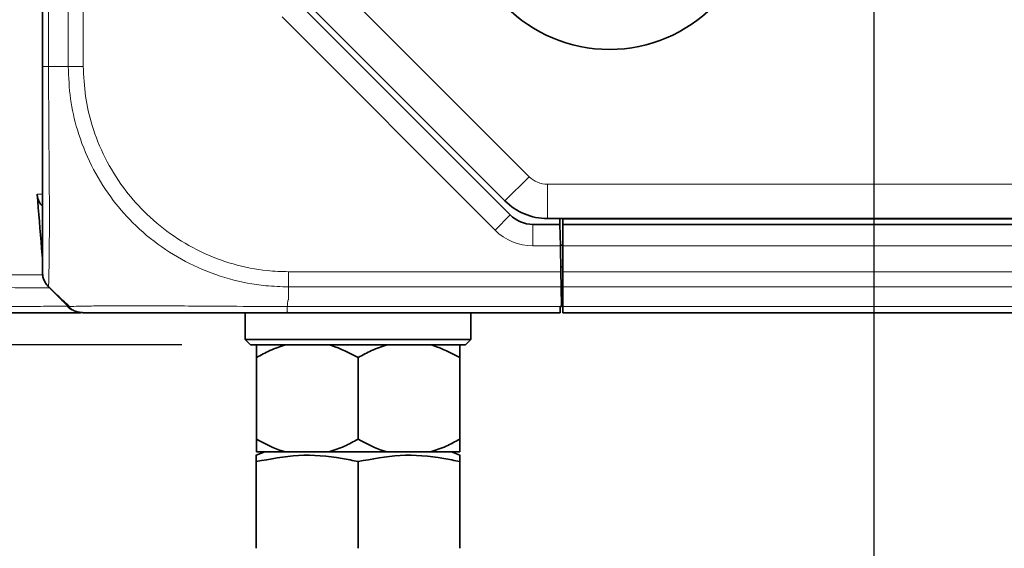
# Model space of a CAD drawing. Header units: millimetres. Extents: x 0 to 1118, y 0 to 864.
# Tile 14 of 86: x 475 to 498, y 127 to 140. Entities that reach past the tile are written whole.
import ezdxf

# ---------------------------------------------------------------- set-up
doc = ezdxf.new("R2010")
doc.units = ezdxf.units.MM
doc.layers.add('ALPHAREV', color=7, linetype='Continuous', lineweight=25)
doc.styles.add('SLDTEXTSTYLE0', font='TXT', dxfattribs={"width": 0.605})
doc.dimstyles.new('SLDDIMSTYLE2', dxfattribs={"dimtxt": 3.175, "dimasz": 4.572, "dimexe": 0, "dimexo": 0.0625, "dimgap": 0.79375, "dimtad": 0, "dimtih": 1, "dimtoh": 1, "dimdec": 1, "dimlfac": 4, "dimrnd": 1e-09, "dimzin": 12, "dimdsep": 46, "dimtxsty": 'SLDTEXTSTYLE0', "dimsah": 1, "dimcen": 0.09, "dimadec": 0, "dimazin": 3, "dimtfac": 1, "dimtofl": 0, "dimtmove": 0, "dimatfit": 3, "dimfxl": 1, "dimfrac": 2, "dimtolj": 1, "dimtzin": 12, "dimarcsym": 0})

# ---------------------------------------------------------------- blocks, each defined once
blk = doc.blocks.new('_D_6')
at = {"layer": 'ALPHAREV'}
for p, q in [((494.068, 215.48), (364.127, 215.48)), ((365.727, 215.48), (365.727, 176.938)), ((366.94, 176.21), (365.849, 176.21)), ((365.849, 176.21), (365.849, 171.337)), ((375.429, 176.21), (376.52, 176.21)), ((376.52, 176.21), (376.52, 171.337)), ((365.849, 171.337), (366.94, 171.337)), ((376.52, 171.337), (375.429, 171.337)), ((365.727, 132.068), (365.727, 170.61)), ((479.003, 132.068), (364.127, 132.068))]:
    blk.add_line(p, q, dxfattribs=at)
for points in [[(365.727, 215.48), (364.965, 210.908), (366.489, 210.908)], [(365.727, 132.068), (366.489, 136.64), (364.965, 136.64)]]:
    blk.add_solid(points, dxfattribs=at)
at = {"layer": 'ALPHAREV', "char_height": 3.175, "attachment_point": 1, "style": 'SLDTEXTSTYLE0'}
for s, insert in [('333.6', (353.843, 175.43)), ('13.1', (366.94, 175.43))]:
    blk.add_mtext(s, dxfattribs=dict(at, insert=insert))
blk = doc.blocks.new('_D_8')
at = {"layer": 'ALPHAREV'}
for p, q in [((495.168, 143.742), (495.168, 70.576)), ((560.288, 143.742), (560.288, 70.576)), ((528.941, 74.613), (527.849, 74.613)), ((527.849, 74.613), (527.849, 69.74)), ((537.429, 74.613), (538.521, 74.613)), ((538.521, 74.613), (538.521, 69.74)), ((495.168, 72.176), (515.117, 72.176)), ((560.288, 72.176), (540.339, 72.176)), ((527.849, 69.74), (528.941, 69.74)), ((538.521, 69.74), (537.429, 69.74))]:
    blk.add_line(p, q, dxfattribs=at)
for points in [[(495.168, 72.176), (499.74, 71.414), (499.74, 72.938)], [(560.288, 72.176), (555.716, 72.938), (555.716, 71.414)]]:
    blk.add_solid(points, dxfattribs=at)
at = {"layer": 'ALPHAREV', "char_height": 3.175, "attachment_point": 1, "style": 'SLDTEXTSTYLE0'}
for s, insert in [('260.5', (515.844, 73.833)), ('10.3', (528.941, 73.833))]:
    blk.add_mtext(s, dxfattribs=dict(at, insert=insert))

msp = doc.modelspace()

# ---------------------------------------------------------------- linework, layer by layer
at = {"color": 7, "linetype": 'Continuous', "lineweight": 35}
for p, q in [((475.740333, 138.568499), (475.740333, 141.392972)), ((481.693908, 140.076897), (486.670663, 135.100142)), ((482.037884, 139.939404), (486.549266, 135.428022)), ((487.200993, 134.880472), (487.834287, 134.880472)), ((487.539215, 135.017972), (672.191451, 135.017972)), ((487.834287, 134.880472), (487.831887, 135.017972)), ((487.834287, 134.880472), (487.843015, 134.380472)), ((487.902833, 135.017972), (487.902833, 134.880472)), ((487.902833, 134.880472), (487.902833, 134.380472)), ((487.902833, 134.880472), (671.827833, 134.880472)), ((487.842797, 134.392972), (487.902833, 134.392972)), ((487.843015, 134.380472), (487.853582, 133.775078)), ((487.902833, 134.380472), (487.902833, 133.775078)), ((475.740333, 134.092916), (475.723031, 134.317972)), ((487.902833, 133.892972), (487.851524, 133.892972)), ((487.852833, 133.817972), (487.854142, 133.892972)), ((487.853582, 133.775078), (487.859753, 133.421525)), ((487.902833, 133.775078), (487.902833, 133.421525)), ((476.183045, 133.12526), (475.886822, 133.421483)), ((487.867732, 132.964418), (487.859753, 133.421525)), ((487.902833, 133.421525), (487.902833, 132.964418)), ((487.862433, 133.267972), (487.902833, 133.267972)), ((487.837934, 132.964418), (487.835378, 132.817972)), ((487.837934, 132.964418), (487.852833, 132.964418)), ((487.852833, 132.964418), (487.867732, 132.964418)), ((487.902833, 132.964418), (487.902833, 132.817972)), ((480.477833, 132.817972), (480.477833, 132.192972)), ((487.835378, 132.817972), (481.464872, 132.817972)), ((485.752833, 132.192972), (485.752833, 132.817972)), ((487.902833, 132.817972), (671.827833, 132.817972)), ((480.477833, 132.192972), (480.602833, 132.067972)), ((480.477833, 132.192972), (483.115333, 132.192972)), ((483.115333, 132.067972), (480.602833, 132.067972)), ((483.115333, 132.192972), (485.752833, 132.192972)), ((485.627833, 132.067972), (483.115333, 132.067972)), ((485.627833, 132.067972), (485.752833, 132.192972)), ((480.740333, 131.771117), (480.740333, 129.864826)), ((483.115333, 131.771117), (483.115333, 129.864826)), ((485.490333, 131.771117), (485.490333, 129.864826)), ((480.934728, 129.567972), (480.739717, 129.489182)), ((480.740333, 129.567972), (481.422757, 129.567972)), ((481.422757, 129.567972), (482.432909, 129.567972)), ((482.432909, 129.567972), (483.797757, 129.567972)), ((483.797757, 129.567972), (484.807909, 129.567972)), ((484.807909, 129.567972), (485.490333, 129.567972)), ((485.490949, 129.489182), (485.295938, 129.567972)), ((480.739717, 129.340699), (480.739717, 127.317972)), ((483.115333, 129.340699), (483.115333, 127.317972)), ((485.490949, 129.340699), (485.490949, 127.317972))]:
    msp.add_line(p, q, dxfattribs=at)
at = {"color": 7, "linetype": 'Continuous', "lineweight": 18}
for p, q in [((475.88678, 141.392972), (475.88678, 138.568069)), ((476.343887, 138.568069), (476.343887, 141.392972)), ((476.69744, 141.392972), (476.69744, 138.568499)), ((482.603569, 140.50509), (487.114951, 135.993708)), ((486.31711, 134.746588), (481.340354, 139.723344)), ((475.886737, 138.567972), (476.343929, 138.567972)), ((487.114951, 135.993708), (486.549266, 135.428022)), ((487.539215, 135.817972), (487.539215, 135.017972)), ((487.539215, 135.817972), (672.191451, 135.817972)), ((475.735871, 135.582318), (475.740333, 135.659362)), ((486.670663, 135.100142), (486.31711, 134.746588)), ((487.200993, 134.880472), (487.200993, 134.380472)), ((487.902833, 135.005472), (671.827833, 135.005472)), ((487.843015, 134.380472), (487.200993, 134.380472)), ((487.902833, 134.380472), (671.827833, 134.380472)), ((487.852833, 133.817972), (487.852833, 133.892972)), ((481.490878, 133.775078), (487.853582, 133.775078)), ((487.902833, 133.775078), (671.827833, 133.775078)), ((481.490333, 133.125305), (481.490333, 133.421483)), ((487.859753, 133.421525), (481.490394, 133.421525)), ((487.902833, 133.421525), (671.827833, 133.421525)), ((481.462422, 132.964418), (487.837934, 132.964418)), ((487.902833, 132.964418), (671.827833, 132.964418))]:
    msp.add_line(p, q, dxfattribs=at)
at = {"color": 7, "linetype": 'Continuous', "lineweight": 35}
msp.add_circle((488.990333, 142.380472), 3.41625, dxfattribs=at)
at = {"color": 7, "linetype": 'Continuous', "lineweight": 18}
for centre, radius in [((487.539215, 136.417972), 0.6), ((487.200993, 135.630472), 1.25)]:
    msp.add_arc(centre, radius, 225, 270, dxfattribs=at)
at = {"color": 7, "linetype": 'Continuous', "lineweight": 35}
for centre, radius in [((487.539215, 136.417972), 1.4), ((487.200993, 135.630472), 0.75)]:
    msp.add_arc(centre, radius, 225, 270, dxfattribs=at)
for points, knots in [([(475.740333, 133.775199), (475.740333, 133.803476), (475.740333, 133.851871), (475.740333, 134.189226), (475.740333, 134.611199), (475.740333, 135.156062), (475.740333, 135.797394), (475.740333, 136.505942), (475.740333, 137.276447), (475.740333, 137.974506), (475.740333, 138.408272), (475.740333, 138.568499)], [0, 0, 0, 0, 0.158412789, 0.271113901, 0.383835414, 0.499189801, 0.608333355, 0.717477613, 0.826751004, 0.936004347, 1, 1, 1, 1]), ([(475.740333, 135.307427), (475.721352, 135.327602), (475.663668, 135.388911), (475.630133, 135.490342), (475.621125, 135.564142), (475.618909, 135.582292)], [0, 0, 0, 0, 0.269981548, 0.820459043, 1, 1, 1, 1]), ([(475.881102, 133.431196), (475.991717, 133.322308), (476.151709, 133.164814), (476.322098, 133.013109), (476.374683, 132.96629)], [0, 0, 0, 0, 0.691384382, 1, 1, 1, 1]), ([(476.343824, 132.964481), (476.330558, 132.977746), (476.286329, 133.021976), (476.234405, 133.0739), (476.194647, 133.113658), (476.185361, 133.122944), (476.18346, 133.124845), (476.183081, 133.125224)], [0, 0, 0, 0, 0.245202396, 0.817535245, 0.96068243, 0.992150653, 1, 1, 1, 1]), ([(476.635387, 132.817972), (476.493204, 132.817972), (476.194711, 132.817972), (475.620773, 132.817972), (474.939596, 132.817972), (474.09354, 132.817972), (473.058313, 132.817972), (471.806768, 132.817972), (470.428633, 132.817972), (468.941402, 132.817972), (467.377943, 132.817972), (465.772314, 132.817972), (464.18248, 132.817972), (462.667514, 132.817972), (461.30235, 132.817972), (460.163115, 132.817972), (459.455103, 132.817972), (459.055263, 132.817972), (458.844562, 132.817972), (458.720791, 132.817972), (458.711541, 132.817972), (458.707285, 132.817972)], [0, 0, 0, 0, 0.045155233, 0.094797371, 0.144560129, 0.194363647, 0.256621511, 0.318951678, 0.381203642, 0.443501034, 0.505750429, 0.568007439, 0.630273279, 0.692556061, 0.754857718, 0.817323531, 0.87963744, 0.910957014, 0.9423272, 0.973459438, 1, 1, 1, 1]), ([(481.464872, 132.817972), (481.096912, 132.817972), (480.458429, 132.817972), (479.595592, 132.817972), (478.821431, 132.817972), (478.134969, 132.817972), (477.565976, 132.817972), (477.147208, 132.817972), (476.85778, 132.817972), (476.717872, 132.817972), (476.702894, 132.817972), (476.697431, 132.817972)], [0, 0, 0, 0, 0.147652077, 0.256204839, 0.364776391, 0.499588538, 0.608942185, 0.718291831, 0.827741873, 0.937175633, 1, 1, 1, 1]), ([(481.422757, 132.067972), (481.2998, 132.0277), (481.065066, 131.950819), (480.845085, 131.829085), (480.740333, 131.771117)], [0, 0, 0, 0, 0.523813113, 1, 1, 1, 1]), ([(480.740333, 131.771117), (480.740333, 131.791637), (480.740333, 131.915988), (480.740333, 131.998813), (480.740333, 132.067972)], [0, 0, 0, 0, 0.165013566, 1, 1, 1, 1]), ([(483.115333, 131.771117), (482.91149, 131.878257), (482.688984, 131.995206), (482.452726, 132.062341), (482.432909, 132.067972)], [0, 0, 0, 0, 0.916121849, 1, 1, 1, 1]), ([(483.797757, 132.067972), (483.6748, 132.0277), (483.440066, 131.950819), (483.220085, 131.829085), (483.115333, 131.771117)], [0, 0, 0, 0, 0.523813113, 1, 1, 1, 1]), ([(485.490333, 131.771117), (485.28649, 131.878257), (485.063984, 131.995206), (484.827726, 132.062341), (484.807909, 132.067972)], [0, 0, 0, 0, 0.9161218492, 1, 1, 1, 1]), ([(485.490333, 132.067972), (485.490333, 132.061875), (485.490333, 131.99458), (485.490333, 131.877547), (485.490333, 131.771117)], [0, 0, 0, 0, 0.090598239, 1, 1, 1, 1]), ([(480.740333, 129.864826), (480.944176, 129.757687), (481.166683, 129.640737), (481.402941, 129.573603), (481.422757, 129.567972)], [0, 0, 0, 0, 0.916121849, 1, 1, 1, 1]), ([(480.740333, 129.567972), (480.740333, 129.574068), (480.740333, 129.641363), (480.740333, 129.758396), (480.740333, 129.864826)], [0, 0, 0, 0, 0.0905982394, 1, 1, 1, 1]), ([(482.432909, 129.567972), (482.555866, 129.608243), (482.790601, 129.685124), (483.010581, 129.806858), (483.115333, 129.864826)], [0, 0, 0, 0, 0.523813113, 1, 1, 1, 1]), ([(483.115333, 129.864826), (483.319176, 129.757687), (483.541683, 129.640737), (483.777941, 129.573603), (483.797757, 129.567972)], [0, 0, 0, 0, 0.916121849, 1, 1, 1, 1]), ([(484.807909, 129.567972), (484.930866, 129.608243), (485.165601, 129.685124), (485.385581, 129.806858), (485.490333, 129.864826)], [0, 0, 0, 0, 0.5238131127, 1, 1, 1, 1]), ([(485.490333, 129.864826), (485.490333, 129.844307), (485.490333, 129.719956), (485.490333, 129.63713), (485.490333, 129.567972)], [0, 0, 0, 0, 0.165013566, 1, 1, 1, 1]), ([(480.739717, 129.486797), (480.739717, 129.487588), (480.739717, 129.518235), (480.739717, 129.440298), (480.739717, 129.35714), (480.739717, 129.340699)], [0, 0, 0, 0, 0.020821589, 0.80641119, 1, 1, 1, 1]), ([(485.490949, 129.340699), (485.490949, 129.357141), (485.490949, 129.43844), (485.490949, 129.516481), (485.490949, 129.485896), (485.490949, 129.484273)], [0, 0, 0, 0, 0.193582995, 0.957216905, 1, 1, 1, 1]), ([(480.739717, 129.340699), (481.066395, 129.403178), (481.729926, 129.530084), (482.532925, 129.466683), (482.99145, 129.367497), (483.115333, 129.340699)], [0, 0, 0, 0, 0.4144436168, 0.8417965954, 1, 1, 1, 1]), ([(483.115333, 129.340699), (483.442011, 129.403178), (484.105542, 129.530084), (484.908541, 129.466683), (485.367066, 129.367497), (485.490949, 129.340699)], [0, 0, 0, 0, 0.414443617, 0.841796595, 1, 1, 1, 1])]:
    msp.add_open_spline(points, degree=3, knots=knots, dxfattribs=at)
at = {"color": 7, "linetype": 'Continuous', "lineweight": 18}
for points in [[(475.886695, 138.568069), (475.864854, 138.568105), (475.821171, 138.568176), (475.775747, 138.568284), (475.745839, 138.568391), (475.742169, 138.568463), (475.740333, 138.568499)], [(476.343887, 138.568069), (476.368342, 138.568105), (476.417254, 138.568176), (476.505028, 138.568284), (476.599225, 138.568391), (476.664702, 138.568463), (476.69744, 138.568499)], [(481.490394, 133.421441), (481.490434, 133.445908), (481.490515, 133.49484), (481.490636, 133.582666), (481.490757, 133.676923), (481.490838, 133.74244), (481.490878, 133.775199)], [(481.462425, 132.964481), (481.462629, 132.942629), (481.463037, 132.898926), (481.463649, 132.853465), (481.46426, 132.823518), (481.464668, 132.81982), (481.464872, 132.817972)]]:
    msp.add_open_spline(points, degree=3, dxfattribs=at)
for points, knots in [([(475.886792, 138.568069), (475.886772, 138.396066), (475.886717, 137.934072), (475.890973, 137.182327), (475.898406, 136.355026), (475.904298, 135.585132), (475.90551, 134.894053), (475.902246, 134.31046), (475.896173, 133.859245), (475.888559, 133.503115), (475.887524, 133.45147), (475.886924, 133.421502)], [0, 0, 0, 0, 0.063880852, 0.171581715, 0.282524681, 0.390046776, 0.500814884, 0.616212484, 0.727168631, 0.841682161, 1, 1, 1, 1]), ([(481.490394, 133.421502), (481.313163, 133.427044), (480.84781, 133.441595), (480.095338, 133.588123), (479.273756, 133.892592), (478.509075, 134.338041), (477.85774, 134.883981), (477.304944, 135.528691), (476.861427, 136.254969), (476.554981, 137.033189), (476.376221, 137.814295), (476.354861, 138.31505), (476.344069, 138.568069)], [0, 0, 0, 0, 0.065796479, 0.172760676, 0.282893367, 0.389756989, 0.499796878, 0.59687078, 0.703946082, 0.814211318, 0.906125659, 1, 1, 1, 1]), ([(476.697634, 138.568499), (476.70783, 138.335674), (476.728221, 137.870059), (476.896362, 137.14802), (477.188125, 136.424626), (477.602683, 135.750932), (478.117049, 135.152085), (478.720558, 134.643029), (479.424344, 134.224657), (480.189871, 133.935661), (480.888883, 133.793946), (481.325773, 133.780341), (481.490878, 133.775199)], [0, 0, 0, 0, 0.0929146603, 0.1858151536, 0.2944776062, 0.4031620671, 0.5002012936, 0.6086253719, 0.7170440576, 0.8255687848, 0.9340808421, 1, 1, 1, 1]), ([(475.618909, 135.582292), (475.640039, 135.58229), (475.660891, 135.582292), (475.681464, 135.582297), (475.699821, 135.582301), (475.717956, 135.582308), (475.735871, 135.582318)], [0, 0, 0, 0, 0.001792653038, 0.001792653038, 0.001792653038, 0.003392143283, 0.003392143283, 0.003392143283, 0.003392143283]), ([(457.441665, 133.620059), (457.445362, 133.62009), (457.454304, 133.620165), (457.623683, 133.620955), (457.924711, 133.622235), (458.356447, 133.623771), (458.901885, 133.626281), (459.555237, 133.629618), (460.554335, 133.634027), (462.000459, 133.642045), (463.921291, 133.650026), (465.893421, 133.661041), (467.824154, 133.668454), (469.638491, 133.677877), (471.288295, 133.684489), (472.744297, 133.691054), (473.983928, 133.694599), (475.018468, 133.700479), (475.519406, 133.703843), (475.770115, 133.705527)], [0, 0, 0, 0, 0.026788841, 0.064809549, 0.102925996, 0.140533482, 0.178220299, 0.215744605, 0.253324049, 0.328754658, 0.403482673, 0.478231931, 0.552755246, 0.627167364, 0.70165219, 0.77600103, 0.850480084, 0.925168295, 1, 1, 1, 1]), ([(475.900136, 133.399471), (475.651111, 133.400619), (475.153062, 133.402915), (474.124989, 133.406342), (472.887162, 133.413302), (471.433905, 133.419847), (469.782649, 133.424925), (467.969978, 133.4315), (466.039124, 133.439574), (464.064881, 133.445858), (462.361452, 133.452813), (460.988956, 133.457352), (459.932389, 133.460911), (459.108722, 133.463497), (458.504017, 133.465226), (458.021864, 133.466861), (457.698499, 133.467972), (457.545997, 133.468147), (457.579615, 133.468009), (457.58079, 133.468005)], [0, 0, 0, 0, 0.074579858, 0.149158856, 0.223741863, 0.298327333, 0.372925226, 0.447529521, 0.522167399, 0.596959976, 0.671744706, 0.721888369, 0.772042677, 0.822160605, 0.859750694, 0.897339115, 0.947728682, 0.998173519, 1, 1, 1, 1]), ([(458.430513, 132.901901), (458.434459, 132.901909), (458.443122, 132.901928), (458.566606, 132.902253), (458.776903, 132.902821), (459.175948, 132.903934), (459.883571, 132.905986), (461.024155, 132.909578), (462.386753, 132.914078), (463.899691, 132.919299), (465.483785, 132.924913), (467.082989, 132.930651), (468.638139, 132.936244), (470.117114, 132.941804), (471.486055, 132.947181), (472.729517, 132.952378), (473.756179, 132.956716), (474.59435, 132.960603), (475.269397, 132.964277), (475.855266, 132.968097), (476.165043, 132.970434), (476.319994, 132.971603)], [0, 0, 0, 0, 0.026287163, 0.057714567, 0.088860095, 0.120055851, 0.182766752, 0.244989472, 0.307410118, 0.369469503, 0.431558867, 0.493485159, 0.555414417, 0.617263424, 0.679150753, 0.740962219, 0.80284161, 0.852031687, 0.901261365, 0.950610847, 1, 1, 1, 1]), ([(476.343824, 132.964481), (476.349677, 132.964542), (476.365597, 132.964709), (476.510258, 132.968074), (476.815478, 132.973896), (477.261551, 132.979089), (477.872614, 132.981045), (478.612503, 132.97857), (479.446841, 132.972634), (480.376554, 132.96605), (481.067035, 132.965052), (481.462425, 132.964481)], [0, 0, 0, 0, 0.062705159, 0.170579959, 0.281665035, 0.389428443, 0.500416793, 0.635269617, 0.742284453, 0.852424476, 1, 1, 1, 1]), ([(481.490454, 133.12526), (481.488955, 133.122691), (481.480047, 133.107424), (481.470082, 133.053079), (481.465664, 133.001955), (481.462425, 132.964481)], [0, 0, 0, 0, 0.0512388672, 0.304552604, 1, 1, 1, 1])]:
    msp.add_open_spline(points, degree=3, knots=knots, dxfattribs=at)
at = {"color": 7, "linetype": 'Continuous', "lineweight": 35}
for points in [[(475.723127, 134.317972), (475.68858, 134.739427), (475.65382, 135.160866), (475.618909, 135.582292)], [(475.88678, 133.421525), (475.864937, 133.445981), (475.82125, 133.494892), (475.775809, 133.582666), (475.745875, 133.676864), (475.742181, 133.74234), (475.740333, 133.775078)], [(476.436766, 132.881763), (476.393387, 132.905927), (476.354452, 132.935858), (476.319994, 132.971603)], [(476.343824, 132.964481), (476.368281, 132.942629), (476.417196, 132.898926), (476.504982, 132.853465), (476.599197, 132.823518), (476.664687, 132.81982), (476.697431, 132.817972)]]:
    msp.add_open_spline(points, degree=3, dxfattribs=at)

# ---------------------------------------------------------------- dimensions: what is measured, and where the dimension line sits
at = {"layer": 'ALPHAREV'}
dim = msp.add_linear_dim(base=(365.727469, 215.479547), p1=(480.602833, 132.067972), p2=(495.667833, 215.479547), angle=90, dimstyle='SLDDIMSTYLE2', dxfattribs=at)
dim.commit()
dim.dimension.update_dxf_attribs({"geometry": '_D_6', "text_midpoint": (365.727469, 173.773759), "dimtype": 160})
dim = msp.add_linear_dim(base=(560.287833, 72.176335), p1=(495.167833, 145.342047), p2=(560.287833, 145.342047), dimstyle='SLDDIMSTYLE2', dxfattribs=at)
dim.commit()
dim.dimension.update_dxf_attribs({"geometry": '_D_8', "text_midpoint": (527.727833, 72.176335), "dimtype": 160})

doc.saveas('drawing.dxf')
